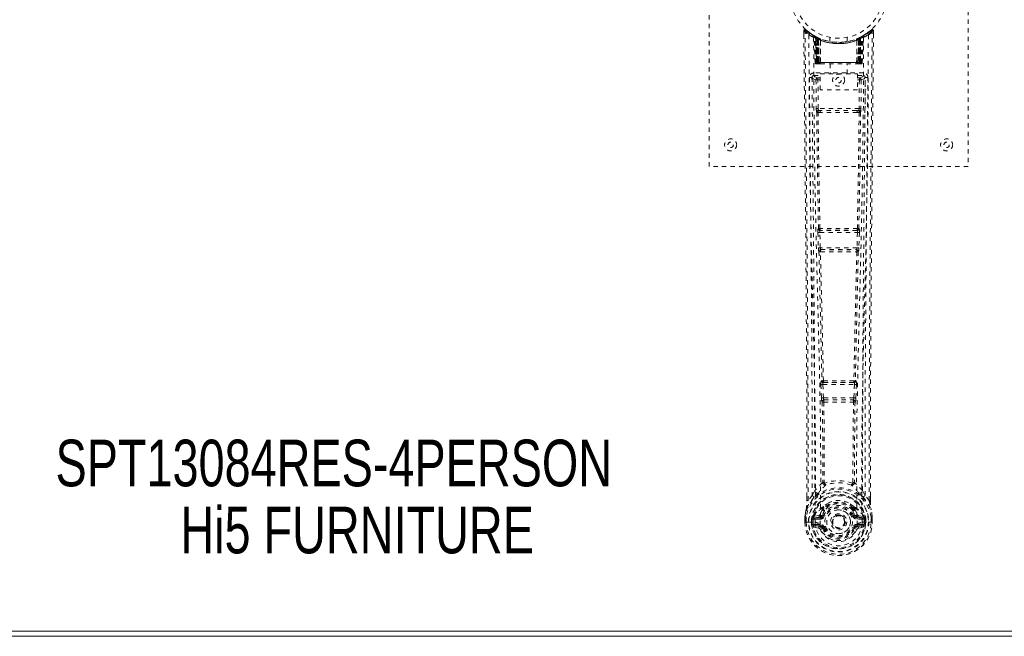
# Model space of a CAD drawing. Header units: inches. Extents: x 25.1 to 108.6, y 43.8 to 73.6.
# Tile 3 of 7: x 47.9 to 70.7, y 43.8 to 58.1. Entities that reach past the tile are written whole.
import ezdxf

# ---------------------------------------------------------------- set-up
doc = ezdxf.new("R2010")
doc.units = ezdxf.units.IN
doc.header["$MEASUREMENT"] = 0
doc.linetypes.add('SLD-Dashed', pattern=[0.075, 0.05, -0.025])
doc.linetypes.add('SLD-Solid', pattern=[0])
doc.layers.add('HI5-SYMBOLTEXT', color=5, linetype='SLD-Solid')
doc.styles.add('SLDTEXTSTYLE0', font='TXT', dxfattribs={"width": 0.75})

# ---------------------------------------------------------------- blocks, each defined once
blk = doc.blocks.new('SW_NOTE_0')
at = {"layer": 'HI5-SYMBOLTEXT', "color": 0, "char_height": 1.08, "attachment_point": 1, "style": 'SLDTEXTSTYLE0'}
for s, insert in [('SPT13084RES-4PERSON', (0, 1.392)), ('Hi5 FURNITURE', (2.89, -0.16))]:
    blk.add_mtext(s, dxfattribs=dict(at, insert=insert))

msp = doc.modelspace()

# ---------------------------------------------------------------- linework, layer by layer
at = {"color": 7, "linetype": 'SLD-Dashed', "lineweight": 0}
for p, q in [((63.856, 54.686), (63.856, 62.686)), ((69.856, 62.686), (69.856, 54.686)), ((66.049, 57.828), (66.05, 57.744)), ((66.288, 57.713), (66.274, 57.721)), ((66.302, 57.688), (66.289, 57.696)), ((66.31, 57.09), (66.289, 57.696)), ((66.323, 57.09), (66.302, 57.688)), ((66.372, 57.668), (66.306, 57.702)), ((66.321, 57.68), (66.344, 57.087)), ((66.389, 57.642), (66.321, 57.677)), ((66.342, 57.09), (66.321, 57.677)), ((66.348, 57.647), (66.361, 57.673)), ((66.354, 57.645), (66.366, 57.671)), ((66.361, 57.673), (66.366, 57.671)), ((66.362, 57.641), (66.374, 57.667)), ((66.374, 57.667), (66.372, 57.668)), ((66.378, 57.665), (66.374, 57.667)), ((66.656, 57.675), (66.656, 57.579)), ((67.056, 57.579), (67.056, 57.675)), ((67.32, 57.659), (67.346, 57.671)), ((67.391, 57.677), (67.323, 57.642)), ((67.338, 57.667), (67.334, 57.665)), ((67.338, 57.667), (67.35, 57.641)), ((67.34, 57.668), (67.339, 57.667)), ((67.407, 57.702), (67.34, 57.668)), ((67.346, 57.671), (67.351, 57.673)), ((67.346, 57.671), (67.359, 57.645)), ((67.351, 57.673), (67.36, 57.678)), ((67.351, 57.673), (67.364, 57.647)), ((67.368, 57.087), (67.391, 57.68)), ((67.371, 57.09), (67.391, 57.677)), ((67.384, 57.671), (67.379, 57.672)), ((67.389, 57.09), (67.41, 57.688)), ((67.403, 57.09), (67.424, 57.696)), ((67.424, 57.696), (67.41, 57.688)), ((67.438, 57.721), (67.425, 57.713)), ((67.502, 57.762), (67.442, 57.725)), ((67.613, 57.85), (67.512, 57.769)), ((67.663, 57.828), (67.633, 57.828)), ((67.662, 57.743), (67.663, 57.828)), ((66.348, 57.647), (66.349, 57.09)), ((66.354, 57.645), (66.348, 57.647)), ((66.354, 57.09), (66.354, 57.645)), ((66.362, 57.09), (66.362, 57.641)), ((66.366, 57.639), (66.378, 57.665)), ((66.366, 57.639), (66.366, 57.09)), ((66.38, 57.632), (66.392, 57.659)), ((66.38, 57.632), (66.381, 57.09)), ((66.384, 57.631), (66.396, 57.657)), ((66.384, 57.09), (66.384, 57.631)), ((66.389, 57.642), (66.39, 57.641)), ((66.408, 57.09), (66.389, 57.642)), ((66.39, 57.641), (66.41, 57.09)), ((66.392, 57.659), (66.396, 57.657)), ((66.435, 57.612), (66.433, 57.613)), ((66.438, 57.089), (66.433, 57.613)), ((66.435, 57.612), (66.44, 57.09)), ((66.439, 57.639), (66.436, 57.64)), ((67.276, 57.64), (67.273, 57.639)), ((67.273, 57.09), (67.277, 57.612)), ((67.279, 57.613), (67.274, 57.089)), ((67.279, 57.613), (67.277, 57.612)), ((67.303, 57.09), (67.322, 57.641)), ((67.323, 57.642), (67.304, 57.09)), ((67.316, 57.657), (67.328, 57.631)), ((67.32, 57.659), (67.332, 57.632)), ((67.322, 57.641), (67.323, 57.642)), ((67.328, 57.631), (67.328, 57.09)), ((67.332, 57.09), (67.332, 57.632)), ((67.334, 57.665), (67.346, 57.639)), ((67.346, 57.09), (67.346, 57.639)), ((67.35, 57.641), (67.35, 57.09)), ((67.364, 57.647), (67.359, 57.645)), ((67.359, 57.645), (67.359, 57.09)), ((67.364, 57.09), (67.364, 57.647)), ((66.31, 57.09), (66.323, 57.09)), ((66.337, 57.062), (66.34, 57.061)), ((66.342, 57.09), (66.408, 57.09)), ((66.342, 57.061), (66.342, 57.061)), ((66.349, 57.061), (66.354, 57.061)), ((66.353, 57.061), (66.363, 57.061)), ((67.359, 57.09), (66.354, 57.09)), ((66.363, 57.061), (66.367, 57.061)), ((66.366, 57.09), (67.346, 57.09)), ((66.371, 57.061), (66.438, 57.061)), ((66.381, 57.09), (66.384, 57.09)), ((67.328, 57.09), (66.384, 57.09)), ((66.41, 57.09), (66.408, 57.09)), ((66.438, 57.089), (66.44, 57.09)), ((66.44, 57.09), (67.273, 57.09)), ((66.44, 57.061), (67.272, 57.061)), ((66.661, 57.061), (66.661, 56.829)), ((67.051, 56.829), (67.051, 57.061)), ((67.273, 57.09), (67.274, 57.089)), ((67.274, 57.061), (67.341, 57.061)), ((67.304, 57.09), (67.303, 57.09)), ((67.304, 57.09), (67.371, 57.09)), ((67.328, 57.09), (67.332, 57.09)), ((67.346, 57.061), (67.35, 57.061)), ((67.35, 57.061), (67.359, 57.061)), ((67.358, 57.061), (67.363, 57.061)), ((67.363, 57.061), (67.363, 57.063)), ((67.371, 57.061), (67.371, 57.061)), ((67.372, 57.061), (67.376, 57.062)), ((67.389, 57.09), (67.403, 57.09)), ((66.243, 56.764), (66.239, 56.747)), ((66.24, 56.754), (66.24, 56.744)), ((66.284, 56.852), (66.284, 56.792)), ((67.428, 56.852), (66.284, 56.852)), ((66.284, 56.792), (66.432, 56.792)), ((66.432, 56.463), (66.432, 56.829)), ((66.432, 56.829), (67.293, 56.829)), ((67.293, 56.829), (67.293, 56.463)), ((67.293, 56.792), (67.428, 56.792)), ((67.428, 56.792), (67.428, 56.852)), ((67.473, 56.747), (67.47, 56.764)), ((67.472, 56.744), (67.472, 56.754)), ((66.24, 56.744), (66.24, 56.743)), ((66.24, 56.743), (66.247, 55.929)), ((66.332, 56.689), (66.377, 56.69)), ((66.332, 56.689), (66.339, 56.029)), ((66.377, 56.735), (66.377, 56.69)), ((66.432, 56.735), (66.377, 56.735)), ((66.384, 56.03), (66.377, 56.69)), ((66.432, 56.69), (66.377, 56.69)), ((67.293, 56.735), (67.336, 56.735)), ((67.293, 56.69), (67.336, 56.69)), ((67.336, 56.69), (67.329, 56.03)), ((67.336, 56.735), (67.336, 56.69)), ((67.38, 56.689), (67.373, 56.029)), ((67.465, 55.929), (67.472, 56.743)), ((67.472, 56.743), (67.472, 56.744)), ((67.293, 56.463), (66.432, 56.463)), ((66.381, 55.94), (66.43, 55.939)), ((67.329, 56.03), (66.384, 56.03)), ((66.44, 55.986), (66.393, 55.986)), ((67.272, 55.986), (66.44, 55.986)), ((67.32, 55.986), (67.272, 55.986)), ((67.282, 55.939), (67.331, 55.94)), ((69.856, 54.686), (63.856, 54.686)), ((66.376, 53.158), (66.387, 52.806)), ((66.389, 53.251), (66.383, 53.248)), ((66.421, 53.16), (67.291, 53.16)), ((66.432, 52.807), (66.421, 53.16)), ((66.428, 53.205), (66.434, 53.207)), ((67.284, 53.205), (66.428, 53.205)), ((67.278, 53.207), (67.284, 53.205)), ((67.291, 53.16), (67.281, 52.807)), ((67.329, 53.248), (67.323, 53.251)), ((67.336, 53.158), (67.325, 52.806)), ((66.4, 52.716), (66.401, 52.715)), ((67.281, 52.807), (66.432, 52.807)), ((66.445, 52.762), (66.445, 52.762)), ((66.445, 52.762), (67.267, 52.762)), ((67.267, 52.762), (67.267, 52.762)), ((67.311, 52.715), (67.312, 52.716)), ((66.469, 49.73), (66.456, 49.726)), ((67.244, 49.73), (67.257, 49.726)), ((66.446, 49.636), (66.458, 49.327)), ((66.49, 49.638), (67.222, 49.638)), ((66.502, 49.329), (66.49, 49.638)), ((66.5, 49.683), (66.513, 49.687)), ((67.212, 49.683), (66.5, 49.683)), ((67.199, 49.687), (67.212, 49.683)), ((67.222, 49.638), (67.21, 49.329)), ((67.267, 49.636), (67.255, 49.327)), ((66.458, 49.327), (66.46, 49.294)), ((66.476, 49.237), (66.477, 49.237)), ((67.21, 49.329), (66.502, 49.329)), ((66.521, 49.284), (66.52, 49.284)), ((66.52, 49.284), (67.192, 49.284)), ((67.192, 49.284), (67.191, 49.284)), ((67.235, 49.237), (67.236, 49.237)), ((67.255, 49.327), (67.252, 49.294)), ((66.245, 47.071), (66.305, 47.183)), ((67.408, 47.183), (67.467, 47.071)), ((66.12, 46.955), (66.119, 47.043)), ((66.121, 47.044), (66.121, 46.955)), ((66.245, 47.071), (66.149, 46.956)), ((67.563, 46.956), (67.467, 47.071)), ((67.592, 46.955), (67.591, 47.057)), ((67.593, 46.955), (67.593, 47.056)), ((66.485, 46.768), (66.484, 46.745)), ((66.492, 46.796), (66.503, 46.813)), ((66.508, 46.763), (66.508, 46.74)), ((67.204, 46.74), (67.204, 46.763)), ((67.209, 46.813), (67.221, 46.796)), ((67.228, 46.768), (67.228, 46.745)), ((66.077, 46.576), (66.077, 46.572)), ((66.077, 46.455), (66.077, 46.572)), ((66.078, 46.572), (66.078, 46.454)), ((66.107, 46.572), (66.106, 46.456)), ((66.228, 46.529), (66.228, 46.529)), ((66.228, 46.456), (66.228, 46.529)), ((66.258, 46.527), (66.257, 46.457)), ((66.258, 46.528), (66.263, 46.547)), ((66.263, 46.547), (66.263, 46.534)), ((66.263, 46.534), (66.263, 46.457)), ((66.272, 46.575), (66.269, 46.571)), ((66.273, 46.575), (66.283, 46.586)), ((66.398, 46.607), (66.283, 46.586)), ((66.283, 46.586), (66.283, 46.586)), ((66.283, 46.586), (66.283, 46.586)), ((66.298, 46.553), (66.427, 46.578)), ((66.298, 46.553), (66.298, 46.523)), ((66.427, 46.553), (66.298, 46.553)), ((66.427, 46.523), (66.298, 46.523)), ((66.427, 46.578), (66.427, 46.553)), ((66.427, 46.523), (66.427, 46.553)), ((66.475, 46.608), (66.482, 46.619)), ((66.482, 46.619), (66.509, 46.608)), ((67.203, 46.608), (67.23, 46.619)), ((67.23, 46.619), (67.237, 46.608)), ((67.285, 46.578), (67.414, 46.553)), ((67.285, 46.578), (67.285, 46.553)), ((67.414, 46.553), (67.285, 46.553)), ((67.285, 46.523), (67.285, 46.553)), ((67.414, 46.523), (67.285, 46.523)), ((67.43, 46.586), (67.314, 46.607)), ((67.414, 46.523), (67.414, 46.553)), ((67.43, 46.586), (67.44, 46.576)), ((67.443, 46.571), (67.44, 46.576)), ((67.449, 46.547), (67.449, 46.534)), ((67.454, 46.528), (67.449, 46.547)), ((67.449, 46.534), (67.45, 46.457)), ((67.484, 46.529), (67.455, 46.527)), ((67.455, 46.457), (67.455, 46.527)), ((67.484, 46.529), (67.485, 46.457)), ((67.484, 46.529), (67.484, 46.529)), ((67.606, 46.456), (67.606, 46.572)), ((67.635, 46.454), (67.634, 46.572)), ((67.635, 46.572), (67.635, 46.576)), ((67.636, 46.455), (67.635, 46.572)), ((66.077, 46.455), (66.081, 46.455)), ((66.081, 46.455), (66.134, 46.455)), ((66.134, 46.455), (66.157, 46.456)), ((66.157, 46.456), (66.163, 46.456)), ((66.163, 46.456), (66.313, 46.456)), ((66.228, 46.456), (66.228, 46.456)), ((66.263, 46.457), (66.257, 46.457)), ((66.281, 46.335), (66.4, 46.312)), ((66.311, 46.401), (66.311, 46.371)), ((66.311, 46.401), (66.427, 46.401)), ((66.427, 46.351), (66.311, 46.371)), ((66.311, 46.371), (66.427, 46.371)), ((66.313, 46.456), (66.313, 46.456)), ((66.427, 46.401), (66.427, 46.371)), ((66.427, 46.351), (66.427, 46.371)), ((66.487, 46.307), (66.483, 46.316)), ((66.509, 46.317), (66.487, 46.307)), ((66.7, 46.462), (66.7, 46.478)), ((66.7, 46.454), (66.7, 46.462)), ((67.225, 46.307), (67.203, 46.317)), ((67.229, 46.316), (67.225, 46.307)), ((67.28, 46.284), (67.225, 46.307)), ((67.285, 46.401), (67.285, 46.371)), ((67.285, 46.401), (67.401, 46.401)), ((67.401, 46.371), (67.285, 46.351)), ((67.285, 46.351), (67.285, 46.371)), ((67.285, 46.371), (67.401, 46.371)), ((67.313, 46.312), (67.432, 46.335)), ((67.399, 46.456), (67.55, 46.456)), ((67.401, 46.371), (67.401, 46.401)), ((67.45, 46.457), (67.455, 46.457)), ((67.55, 46.456), (67.556, 46.456)), ((67.556, 46.456), (67.579, 46.455)), ((67.579, 46.455), (67.632, 46.455)), ((67.632, 46.455), (67.636, 46.455))]:
    msp.add_line(p, q, dxfattribs=at)
at = {"color": 7, "linetype": 'SLD-Solid', "lineweight": 15}
for p, q in [((108.606, 43.811), (25.106, 43.811)), ((25.224, 43.929), (108.488, 43.929)), ((108.488, 43.929), (25.224, 43.929))]:
    msp.add_line(p, q, dxfattribs=at)
at = {"color": 7, "linetype": 'SLD-Dashed', "lineweight": 0, "flags": 128}
for points in [[(66.119, 47.043), (66.117, 49.672), (66.1, 52.39), (66.075, 55.109), (66.049, 57.828)], [(66.049, 57.828), (66.05, 57.827), (66.052, 57.828), (66.058, 57.828), (66.068, 57.828), (66.074, 57.828), (66.079, 57.828)], [(66.098, 57.848), (66.091, 57.852), (66.083, 57.854), (66.074, 57.855), (66.066, 57.853), (66.06, 57.85), (66.054, 57.845), (66.051, 57.838), (66.05, 57.83)], [(66.079, 57.828), (66.087, 57.837), (66.094, 57.844), (66.098, 57.849), (66.099, 57.85)], [(66.149, 46.956), (66.15, 47.694), (66.15, 48.474), (66.148, 49.297), (66.144, 50.163), (66.14, 50.96), (66.134, 51.789), (66.133, 51.98), (66.131, 52.172), (66.13, 52.366), (66.129, 52.5), (66.128, 52.629), (66.127, 52.765), (66.125, 52.906), (66.121, 53.36), (66.117, 53.864), (66.111, 54.42), (66.108, 54.771), (66.105, 55.143), (66.101, 55.546), (66.097, 55.922), (66.092, 56.412), (66.088, 56.848), (66.085, 57.229), (66.082, 57.556), (66.079, 57.828)], [(66.168, 57.734), (66.174, 56.144), (66.192, 54.554), (66.223, 52.968), (66.26, 51.385), (66.29, 50.145), (66.313, 48.91), (66.323, 47.679), (66.313, 46.456)], [(66.277, 57.679), (66.284, 56.092), (66.304, 54.508), (66.337, 52.925), (66.377, 51.346), (66.409, 50.109), (66.433, 48.876), (66.443, 47.648), (66.431, 46.426)], [(66.282, 57.713), (66.289, 57.702), (66.293, 57.689)], [(66.289, 57.702), (66.29, 57.696), (66.29, 57.695)], [(66.32, 57.685), (66.321, 57.679), (66.321, 57.677)], [(66.322, 57.693), (66.329, 57.69), (66.361, 57.673)], [(67.435, 57.679), (67.429, 56.092), (67.408, 54.508), (67.376, 52.925), (67.335, 51.346), (67.304, 50.109), (67.279, 48.876), (67.27, 47.648), (67.282, 46.426)], [(67.544, 57.734), (67.539, 56.144), (67.52, 54.554), (67.49, 52.968), (67.452, 51.385), (67.422, 50.145), (67.399, 48.91), (67.389, 47.679), (67.399, 46.456)], [(67.563, 46.956), (67.562, 47.77), (67.563, 48.618), (67.565, 49.502), (67.569, 50.305), (67.572, 50.822), (67.575, 51.364), (67.579, 51.931), (67.584, 52.494), (67.588, 52.982), (67.593, 53.629), (67.6, 54.317), (67.607, 55.046), (67.613, 55.723), (67.633, 57.828)], [(67.593, 47.056), (67.595, 49.673), (67.613, 52.389), (67.637, 55.11), (67.663, 57.828)], [(67.66, 57.828), (67.658, 57.835), (67.655, 57.843), (67.65, 57.85), (67.643, 57.854), (67.636, 57.857), (67.629, 57.858), (67.621, 57.856), (67.615, 57.852)], [(67.054, 57.579), (67.055, 57.579), (67.037, 57.576), (66.999, 57.57), (66.945, 57.565), (66.88, 57.562), (66.856, 57.561)], [(66.349, 57.09), (66.334, 57.09), (66.321, 57.09), (66.313, 57.09), (66.31, 57.09)], [(66.323, 57.09), (66.327, 57.09), (66.335, 57.09), (66.348, 57.09), (66.362, 57.09)], [(66.341, 57.091), (66.342, 57.083), (66.343, 57.082)], [(66.381, 57.09), (66.373, 57.09), (66.365, 57.09), (66.358, 57.09), (66.352, 57.09), (66.347, 57.09), (66.344, 57.09), (66.342, 57.09), (66.342, 57.09)], [(66.355, 57.061), (66.355, 57.061), (66.356, 57.062), (66.359, 57.062), (66.363, 57.063)], [(66.37, 57.061), (66.372, 57.061), (66.373, 57.061)], [(66.41, 57.09), (66.413, 57.08), (66.42, 57.071)], [(66.438, 57.089), (66.423, 57.075), (66.42, 57.071)], [(67.274, 57.089), (67.289, 57.075), (67.293, 57.071)], [(67.293, 57.071), (67.299, 57.08), (67.303, 57.09)], [(67.371, 57.09), (67.371, 57.09), (67.369, 57.09), (67.365, 57.09), (67.36, 57.09), (67.354, 57.09), (67.347, 57.09), (67.34, 57.09), (67.332, 57.09)], [(67.35, 57.09), (67.365, 57.09), (67.377, 57.09), (67.386, 57.09), (67.389, 57.09)], [(67.35, 57.063), (67.354, 57.062), (67.356, 57.062), (67.357, 57.061), (67.357, 57.061)], [(67.403, 57.09), (67.4, 57.09), (67.391, 57.09), (67.379, 57.09), (67.364, 57.09)], [(66.377, 56.735), (66.308, 56.763), (66.284, 56.792)], [(67.428, 56.792), (67.405, 56.763), (67.336, 56.735)], [(66.179, 56.746), (66.183, 56.37), (66.187, 55.941), (66.192, 55.472), (66.196, 55.047), (66.198, 54.824), (66.2, 54.602), (66.202, 54.379), (66.205, 54.126), (66.207, 53.871), (66.21, 53.624), (66.214, 53.121), (66.218, 52.653), (66.222, 52.221), (66.226, 51.798), (66.23, 51.308), (66.235, 50.467), (66.24, 49.619), (66.244, 48.742), (66.245, 47.888), (66.245, 47.071)], [(66.239, 56.747), (66.263, 56.718), (66.332, 56.689)], [(66.239, 56.747), (66.27, 53.558), (66.296, 50.37), (66.305, 47.183)], [(67.38, 56.689), (67.376, 56.689), (67.366, 56.69), (67.352, 56.69), (67.336, 56.69)], [(67.38, 56.689), (67.45, 56.718), (67.471, 56.744)], [(67.408, 47.183), (67.416, 50.37), (67.442, 53.558), (67.473, 56.747)], [(67.467, 47.071), (67.467, 47.812), (67.468, 48.583), (67.471, 49.387), (67.475, 50.152), (67.48, 50.928), (67.486, 51.704), (67.492, 52.46), (67.499, 53.185), (67.505, 53.861), (67.512, 54.617), (67.519, 55.327), (67.526, 56.024), (67.533, 56.746)], [(66.384, 56.03), (66.368, 56.03), (66.354, 56.029), (66.343, 56.029), (66.339, 56.029)], [(66.349, 55.941), (66.365, 54.595), (66.389, 53.251)], [(66.423, 53.248), (66.398, 54.593), (66.381, 55.94)], [(67.282, 55.939), (67.071, 55.939), (66.856, 55.939), (66.642, 55.939), (66.43, 55.939)], [(67.272, 55.986), (67.068, 55.986), (66.862, 55.986), (66.65, 55.986), (66.44, 55.986)], [(67.331, 55.94), (67.314, 54.593), (67.289, 53.248)], [(67.32, 55.986), (67.337, 55.982), (67.347, 55.974)], [(67.364, 55.941), (67.348, 54.595), (67.323, 53.251)], [(67.373, 56.029), (67.369, 56.029), (67.359, 56.029), (67.344, 56.03), (67.329, 56.03)], [(66.421, 53.16), (66.413, 53.159), (66.405, 53.159), (66.398, 53.159), (66.391, 53.159), (66.385, 53.159), (66.381, 53.158), (66.378, 53.158), (66.376, 53.158)], [(67.336, 53.158), (67.334, 53.158), (67.331, 53.158), (67.327, 53.159), (67.321, 53.159), (67.315, 53.159), (67.307, 53.159), (67.3, 53.159), (67.291, 53.16)], [(66.432, 52.807), (66.424, 52.807), (66.416, 52.806), (66.408, 52.806), (66.402, 52.806), (66.396, 52.806), (66.392, 52.806), (66.389, 52.806), (66.387, 52.806)], [(66.387, 52.806), (66.389, 52.772), (66.389, 52.77)], [(66.401, 52.715), (66.436, 51.22), (66.469, 49.73)], [(66.504, 49.725), (66.471, 51.217), (66.435, 52.713)], [(67.277, 52.713), (67.241, 51.217), (67.208, 49.725)], [(67.311, 52.715), (67.276, 51.22), (67.244, 49.73)], [(67.325, 52.806), (67.324, 52.806), (67.321, 52.806), (67.316, 52.806), (67.311, 52.806), (67.304, 52.806), (67.297, 52.806), (67.289, 52.807), (67.281, 52.807)], [(67.307, 52.735), (67.308, 52.733), (67.311, 52.715)], [(67.325, 52.806), (67.323, 52.772), (67.323, 52.77)], [(66.49, 49.638), (66.482, 49.637), (66.474, 49.637), (66.467, 49.637), (66.461, 49.637), (66.455, 49.636), (66.451, 49.636), (66.448, 49.636), (66.446, 49.636)], [(66.49, 49.638), (66.49, 49.646), (66.49, 49.654), (66.492, 49.669), (66.495, 49.679), (66.5, 49.683)], [(67.212, 49.683), (67.217, 49.679), (67.221, 49.669), (67.223, 49.654), (67.223, 49.646), (67.222, 49.638)], [(67.267, 49.636), (67.265, 49.636), (67.262, 49.636), (67.257, 49.636), (67.252, 49.637), (67.245, 49.637), (67.238, 49.637), (67.23, 49.637), (67.222, 49.638)], [(66.502, 49.329), (66.494, 49.329), (66.487, 49.328), (66.479, 49.328), (66.473, 49.328), (66.467, 49.328), (66.463, 49.327), (66.46, 49.327), (66.458, 49.327)], [(66.477, 49.237), (66.488, 48.305), (66.489, 47.376)], [(66.513, 49.232), (66.524, 48.299), (66.524, 47.37)], [(67.188, 47.37), (67.189, 48.299), (67.2, 49.232)], [(67.21, 49.329), (67.209, 49.32), (67.208, 49.312), (67.203, 49.297), (67.198, 49.288), (67.195, 49.285), (67.193, 49.284), (67.192, 49.284)], [(67.255, 49.327), (67.25, 49.327), (67.239, 49.328), (67.225, 49.328), (67.21, 49.329)], [(67.235, 49.237), (67.225, 48.305), (67.224, 47.376)], [(66.486, 47.368), (66.389, 47.281), (66.305, 47.183)], [(66.486, 47.368), (66.488, 47.357), (66.493, 47.349), (66.499, 47.342), (66.507, 47.339), (66.515, 47.339), (66.523, 47.343), (66.529, 47.35), (66.534, 47.359)], [(66.524, 47.37), (66.525, 47.368), (66.525, 47.366), (66.528, 47.363), (66.534, 47.359)], [(67.178, 47.359), (67.185, 47.363), (67.187, 47.366), (67.188, 47.368), (67.188, 47.37)], [(67.178, 47.359), (67.183, 47.35), (67.19, 47.343), (67.198, 47.339), (67.206, 47.339), (67.213, 47.342), (67.22, 47.349), (67.224, 47.357), (67.226, 47.368)], [(67.408, 47.183), (67.324, 47.281), (67.226, 47.368)], [(66.288, 47.031), (66.187, 46.908), (66.107, 46.753)], [(66.149, 46.956), (66.143, 46.956), (66.137, 46.956), (66.131, 46.956), (66.126, 46.955), (66.122, 46.955), (66.12, 46.955), (66.119, 46.955), (66.12, 46.955)], [(66.398, 47.134), (66.392, 47.128), (66.383, 47.119)], [(67.329, 47.119), (67.32, 47.128), (67.315, 47.134)], [(67.425, 47.031), (67.525, 46.908), (67.605, 46.753)], [(67.593, 46.955), (67.593, 46.955), (67.592, 46.955), (67.59, 46.955), (67.586, 46.955), (67.581, 46.956), (67.575, 46.956), (67.569, 46.956), (67.563, 46.956)], [(66.107, 46.753), (66.091, 46.675), (66.077, 46.576)], [(66.077, 46.572), (66.09, 46.667), (66.106, 46.742)], [(66.107, 46.753), (66.106, 46.748), (66.106, 46.742)], [(66.484, 46.745), (66.454, 46.695), (66.425, 46.63)], [(66.629, 46.899), (66.578, 46.873), (66.503, 46.813)], [(67.209, 46.813), (67.134, 46.873), (67.083, 46.899)], [(67.23, 46.619), (67.204, 46.68), (67.176, 46.727)], [(67.228, 46.745), (67.259, 46.695), (67.287, 46.63)], [(67.607, 46.742), (67.607, 46.748), (67.605, 46.753)], [(67.635, 46.576), (67.624, 46.664), (67.605, 46.753)], [(67.635, 46.572), (67.623, 46.667), (67.607, 46.742)], [(66.077, 46.576), (66.078, 46.576), (66.08, 46.576), (66.083, 46.575), (66.087, 46.575), (66.091, 46.574), (66.096, 46.574), (66.101, 46.573), (66.107, 46.572)], [(66.077, 46.572), (66.077, 46.572), (66.078, 46.572), (66.08, 46.572), (66.084, 46.572), (66.089, 46.572), (66.094, 46.572), (66.1, 46.572), (66.107, 46.572)], [(66.228, 46.529), (66.238, 46.528), (66.247, 46.528), (66.254, 46.528), (66.258, 46.527)], [(66.258, 46.527), (66.258, 46.528), (66.258, 46.528)], [(66.298, 46.523), (66.28, 46.526), (66.263, 46.534)], [(66.425, 46.63), (66.412, 46.613), (66.398, 46.607)], [(66.537, 46.596), (66.532, 46.598), (66.527, 46.601), (66.522, 46.603), (66.518, 46.604), (66.514, 46.606), (66.512, 46.607), (66.51, 46.608), (66.509, 46.608)], [(67.175, 46.596), (67.181, 46.598), (67.186, 46.601), (67.19, 46.603), (67.194, 46.604), (67.198, 46.606), (67.2, 46.607), (67.202, 46.608), (67.203, 46.608)], [(67.287, 46.63), (67.3, 46.613), (67.314, 46.607)], [(67.449, 46.534), (67.433, 46.526), (67.414, 46.523)], [(67.454, 46.528), (67.455, 46.527), (67.455, 46.527)], [(67.635, 46.576), (67.634, 46.576), (67.632, 46.576), (67.629, 46.575), (67.626, 46.575), (67.621, 46.574), (67.616, 46.574), (67.611, 46.573), (67.606, 46.572)], [(67.606, 46.572), (67.612, 46.572), (67.618, 46.572), (67.624, 46.572), (67.628, 46.572), (67.632, 46.572), (67.635, 46.572), (67.636, 46.572), (67.635, 46.572)], [(66.106, 46.456), (66.1, 46.456), (66.094, 46.456), (66.088, 46.456), (66.083, 46.456), (66.08, 46.456), (66.077, 46.455), (66.076, 46.455), (66.077, 46.455)], [(66.257, 46.457), (66.254, 46.457), (66.247, 46.456), (66.238, 46.456), (66.228, 46.456)], [(66.268, 46.384), (66.288, 46.397), (66.311, 46.401)], [(67.282, 46.426), (67.276, 46.348), (67.254, 46.272), (67.214, 46.202), (67.161, 46.142), (67.095, 46.092), (67.02, 46.055), (66.94, 46.033), (66.856, 46.026), (66.773, 46.033), (66.692, 46.055), (66.617, 46.092), (66.552, 46.142), (66.498, 46.202), (66.459, 46.272), (66.436, 46.348), (66.431, 46.426)], [(66.537, 46.328), (66.532, 46.326), (66.527, 46.324), (66.522, 46.322), (66.518, 46.32), (66.514, 46.319), (66.512, 46.318), (66.51, 46.317), (66.509, 46.317)], [(67.175, 46.328), (67.181, 46.326), (67.186, 46.324), (67.19, 46.322), (67.194, 46.32), (67.198, 46.319), (67.2, 46.318), (67.202, 46.317), (67.203, 46.317)], [(67.401, 46.401), (67.425, 46.397), (67.444, 46.384)], [(67.636, 46.455), (67.636, 46.455), (67.635, 46.455), (67.633, 46.455), (67.629, 46.456), (67.624, 46.456), (67.619, 46.456), (67.613, 46.456), (67.606, 46.456)]]:
    msp.add_lwpolyline(points, dxfattribs=at)
at = {"color": 7, "linetype": 'SLD-Dashed', "lineweight": 0}
for centre, radius in [((66.856, 58.686), 1.125), ((66.856, 58.686), 1.03), ((66.856, 56.686), 0.14), ((66.856, 56.686), 0.0625), ((64.356, 55.186), 0.14), ((64.356, 55.186), 0.0625), ((69.356, 55.186), 0.14), ((69.356, 55.186), 0.0625), ((66.856, 46.462), 0.7), ((66.856, 46.462), 0.69), ((66.856, 46.462), 0.623), ((66.856, 46.462), 0.32), ((66.856, 46.462), 0.275), ((66.856, 46.462), 0.187), ((66.856, 46.462), 0.157), ((66.856, 46.462), 0.142), ((66.856, 46.462), 0.14), ((66.856, 46.462), 0.138)]:
    msp.add_circle(centre, radius, dxfattribs=at)
for centre, radius, start, end in [((66.079, 57.828), 0.03, 47.8477, 180.5309), ((66.851, 58.721), 1.2, 228.1039, 235.337), ((66.856, 58.687), 1.158, 227.8714, 312.1369), ((66.852, 58.681), 1.12, 227.896, 235.3625), ((66.198, 57.734), 0.03, 55.927, 179.736), ((66.842, 58.921), 1.365, 240.4175, 245.5484), ((66.856, 58.686), 1.127, 235.3423, 240.4734), ((66.259, 57.695), 0.03, 1.9843, 58.9217), ((66.85, 58.675), 1.115, 238.9215, 239.8114), ((66.239, 57.659), 0.0707, 31.4568, 58.8941), ((66.318, 57.666), 0.0429, 114.1699, 162.9909), ((66.856, 58.718), 1.19, 240.8801, 299.12), ((66.272, 57.687), 0.0299, 1.9058, 59.6978), ((66.775, 58.544), 0.963, 239.6261, 242.5171), ((66.867, 58.708), 1.154, 239.9247, 243.9566), ((66.846, 58.321), 0.838, 228.2598, 233.5251), ((66.856, 58.686), 1.128, 240.4733, 299.5267), ((66.832, 58.299), 0.808, 229.0842, 234.4609), ((66.291, 57.676), 0.03, 16.8701, 61.2447), ((66.291, 57.676), 0.0299, 1.8041, 60.7482), ((66.856, 58.685), 1.126, 240.7791, 245.7109), ((66.84, 58.304), 0.814, 230.371, 235.6115), ((66.359, 57.641), 0.0297, 1.4788, 64.4742), ((66.361, 57.64), 0.0297, 1.4768, 64.5511), ((66.965, 58.451), 0.868, 293.5567, 295.4838), ((67.375, 57.565), 0.109, 91.2462, 120.4819), ((67.352, 57.64), 0.0297, 115.4491, 178.5229), ((67.353, 57.641), 0.0297, 115.5275, 178.5235), ((66.873, 58.303), 0.813, 304.384, 309.6334), ((66.882, 58.297), 0.806, 305.5305, 310.9244), ((67.407, 57.546), 0.137, 89.4089, 113.5135), ((66.864, 58.323), 0.84, 306.4827, 311.7325), ((67.421, 57.676), 0.0299, 119.2519, 178.196), ((67.001, 58.437), 0.839, 298.7954, 300.3468), ((67.44, 57.687), 0.0299, 120.3021, 178.0945), ((66.856, 58.686), 1.127, 299.5267, 304.6577), ((67.394, 57.666), 0.0429, 17.0147, 65.8224), ((67.454, 57.695), 0.03, 121.0782, 178.0157), ((66.871, 58.92), 1.364, 294.4492, 299.585), ((66.861, 58.68), 1.12, 304.6368, 312.1031), ((67.514, 57.734), 0.03, 0.2576, 124.0794), ((66.858, 58.726), 1.206, 304.678, 311.8742), ((67.633, 57.828), 0.03, 359.4692, 132.1523), ((67.577, 57.798), 0.0637, 28.605, 55.8003), ((66.856, 58.685), 1.155, 244.2141, 295.7859), ((66.856, 58.685), 1.155, 244.9104, 295.0896), ((66.856, 58.685), 1.155, 245.8865, 294.1135), ((66.813, 58.239), 0.732, 234.7559, 238.7675), ((66.407, 57.629), 0.0311, 328.3252, 19.643), ((66.406, 57.63), 0.0345, 328.958, 15.1625), ((66.856, 58.65), 1.12, 247.9257, 292.0743), ((67.307, 57.63), 0.0345, 164.8367, 211.0424), ((67.305, 57.629), 0.031, 160.2221, 211.6888), ((66.899, 58.24), 0.733, 301.2392, 305.2435), ((66.34, 57.091), 0.03, 181.9948, 269.9949), ((66.341, 57.092), 0.0305, 182.3648, 249.3697), ((66.353, 57.091), 0.03, 181.9829, 246.5616), ((66.354, 57.093), 0.0315, 237.9469, 270.6854), ((66.371, 57.091), 0.03, 181.9313, 269.9369), ((66.369, 56.951), 0.113, 100.0833, 103.9953), ((67.174, 57.087), 0.825, 179.7722, 181.6318), ((66.764, 57.083), 0.41, 179.0092, 183.0537), ((66.785, 57.083), 0.423, 179.0413, 182.9684), ((66.789, 57.083), 0.423, 179.0413, 182.9684), ((66.823, 57.083), 0.443, 179.0845, 182.8342), ((66.827, 57.083), 0.443, 179.0845, 182.8344), ((66.438, 57.091), 0.0299, 181.7984, 269.8126), ((66.441, 57.088), 0.0265, 218.3658, 269.3838), ((67.272, 57.088), 0.0266, 270.7998, 321.4498), ((67.274, 57.091), 0.0299, 270.1878, 358.2039), ((66.885, 57.083), 0.444, 357.1747, 0.9157), ((67.336, 57.096), 0.0353, 261.8118, 350.6786), ((66.889, 57.083), 0.443, 357.1666, 0.9151), ((67.341, 57.091), 0.03, 270.063, 358.0688), ((66.922, 57.083), 0.424, 357.043, 0.9586), ((66.498, 57.087), 0.853, 358.4208, 0.22), ((66.95, 57.083), 0.409, 356.9324, 0.9909), ((67.359, 57.093), 0.0315, 269.3097, 302.3691), ((67.342, 56.946), 0.119, 75.9082, 79.5565), ((67.359, 57.091), 0.03, 293.5009, 358.0181), ((67.373, 57.091), 0.03, 270.005, 358.0053), ((67.371, 57.092), 0.0305, 290.7133, 357.6433), ((66.284, 56.747), 0.105, 89.9143, 180.6386), ((66.284, 56.747), 0.045, 90.021, 157.9887), ((67.428, 56.747), 0.105, 359.3639, 90.0832), ((67.428, 56.747), 0.045, 22.0111, 89.9792), ((66.222, 53.877), 2.87, 89.642, 90.8398), ((66.377, 56.69), 0.0451, 90.4267, 180.3574), ((67.335, 56.69), 0.0451, 359.6177, 89.5736), ((67.491, 53.884), 2.862, 89.1592, 90.3602), ((66.628, 56.016), 0.289, 177.3518, 195.0229), ((66.394, 55.94), 0.0456, 91.9238, 179.0019), ((66.374, 56.197), 0.258, 264.2208, 271.5586), ((66.456, 55.946), 0.075, 148.0054, 184.8076), ((66.461, 56.022), 0.0773, 174.534, 208.3857), ((66.495, 55.95), 0.0652, 146.4327, 189.4393), ((67.218, 55.95), 0.0652, 350.5396, 33.5515), ((67.252, 56.022), 0.0773, 331.6248, 5.4612), ((67.255, 55.946), 0.0757, 355.3499, 31.8372), ((67.338, 56.198), 0.258, 268.4493, 275.7711), ((67.325, 55.943), 0.0384, 357.0816, 55.3607), ((67.084, 56.016), 0.289, 344.9812, 2.6475), ((66.596, 53.186), 0.222, 163.6407, 187.1192), ((66.429, 53.25), 0.0451, 181.9429, 269.4416), ((66.434, 53.252), 0.0451, 181.9695, 269.4229), ((66.415, 53.384), 0.136, 258.8644, 273.282), ((66.479, 53.173), 0.0601, 148.5987, 193.0994), ((66.856, 17.117), 36.134, 89.3135, 90.6865), ((66.48, 53.241), 0.057, 172.611, 216.4848), ((66.856, 20.173), 33.037, 89.2677, 90.7323), ((67.278, 53.252), 0.0451, 270.5778, 358.0298), ((67.233, 53.241), 0.0567, 323.3826, 7.5214), ((67.284, 53.25), 0.0451, 270.5584, 358.0571), ((67.233, 53.173), 0.0601, 346.8996, 31.4024), ((67.297, 53.384), 0.136, 266.7365, 281.1155), ((67.116, 53.186), 0.222, 352.8805, 16.3598), ((66.507, 52.766), 0.118, 177.9893, 205.3622), ((66.445, 52.717), 0.0451, 90.633, 181.6267), ((66.446, 52.717), 0.0451, 90.6358, 181.6286), ((66.427, 52.836), 0.123, 257.6576, 273.6631), ((66.494, 52.801), 0.0626, 174.4813, 218.457), ((66.504, 52.724), 0.0697, 146.9351, 189.084), ((66.856, 86.275), 33.565, 269.2812, 270.7189), ((66.856, 86.108), 33.348, 269.2944, 270.7056), ((67.218, 52.801), 0.0626, 321.5426, 5.5188), ((67.267, 52.718), 0.0433, 22.778, 90.2189), ((67.208, 52.724), 0.0697, 350.9165, 33.0643), ((67.267, 52.717), 0.0451, 358.3733, 89.3671), ((67.285, 52.837), 0.125, 266.4427, 282.2366), ((67.205, 52.766), 0.118, 334.6434, 2.0166), ((66.608, 49.663), 0.165, 157.6321, 189.4072), ((66.501, 49.728), 0.0451, 182.4888, 269.1361), ((66.514, 49.732), 0.0451, 182.6005, 269.1066), ((66.498, 49.817), 0.092, 251.4709, 273.9852), ((66.856, 12.699), 37.028, 89.4553, 90.5445), ((66.565, 49.719), 0.0612, 173.9368, 211.5375), ((66.856, 16.82), 32.869, 89.4016, 90.5984), ((67.199, 49.732), 0.0451, 270.8935, 357.3994), ((67.148, 49.719), 0.0607, 328.3013, 6.224), ((67.215, 49.817), 0.0919, 266.0307, 288.5373), ((67.211, 49.728), 0.0451, 270.8639, 357.5112), ((67.104, 49.663), 0.165, 350.5923, 22.3685), ((66.553, 49.289), 0.0933, 177.5358, 214.133), ((66.521, 49.239), 0.0451, 91.0419, 182.1426), ((66.522, 49.239), 0.0451, 91.047, 182.1494), ((66.507, 49.32), 0.0879, 250.2448, 273.9532), ((66.561, 49.327), 0.0588, 177.8374, 226.6326), ((66.599, 49.244), 0.0873, 153.1903, 188.1906), ((66.856, 81.954), 32.724, 269.3989, 270.6009), ((66.856, 82.652), 33.37, 269.4251, 270.5749), ((67.19, 49.239), 0.0451, 357.8504, 88.9533), ((67.113, 49.244), 0.0873, 351.8103, 26.809), ((67.191, 49.239), 0.0451, 357.8573, 88.9582), ((67.205, 49.321), 0.0889, 266.1789, 289.6231), ((67.159, 49.289), 0.0933, 325.8685, 2.4632), ((66.856, 46.449), 0.965, 70.5266, 109.4745), ((66.856, 46.462), 0.787, 8.3239, 171.6761), ((66.856, 46.462), 0.758, 8.3239, 171.6761), ((66.365, 47.186), 0.0608, 182.3826, 301.9694), ((67.124, 46.625), 0.888, 129.131, 144.9701), ((66.474, 47.375), 0.0143, 327.5528, 3.3556), ((66.547, 47.372), 0.0608, 183.6679, 286.5436), ((66.521, 47.449), 0.0795, 246.0523, 272.5081), ((66.611, 47.377), 0.0786, 193.3262, 233.7384), ((66.856, 46.521), 0.844, 69.7728, 110.2275), ((67.165, 47.372), 0.0608, 253.4565, 356.3321), ((67.102, 47.377), 0.0786, 306.2612, 346.6741), ((66.588, 46.625), 0.887, 35.0291, 50.8697), ((67.192, 47.449), 0.0795, 267.492, 293.9475), ((67.238, 47.375), 0.0143, 176.6433, 212.4501), ((67.347, 47.186), 0.0608, 238.0299, 357.6193), ((64.918, 46.926), 1.202, 351.1867, 1.3428), ((62.528, 47.595), 3.677, 346.7625, 349.9887), ((66.856, 46.462), 0.632, 6.0642, 173.9358), ((66.707, 47.518), 0.643, 224.085, 229.2626), ((66.856, 46.462), 0.602, 6.2697, 173.7303), ((67.831, 45.457), 2.205, 131.0584, 134.4306), ((66.856, 46.481), 0.476, 61.4723, 118.5268), ((65.881, 45.456), 2.205, 45.5697, 48.941), ((67.005, 47.519), 0.643, 310.7388, 315.9124), ((71.185, 47.595), 3.677, 190.0113, 193.2373), ((68.794, 46.926), 1.202, 178.6565, 188.8141), ((66.72, 46.372), 0.491, 116.1271, 155.5129), ((66.663, 46.366), 0.44, 113.9351, 149.9018), ((66.921, 46.466), 0.465, 145.837, 160.7954), ((66.515, 46.748), 0.0305, 185.6318, 316.0653), ((66.506, 46.791), 0.0504, 244.219, 271.7561), ((66.529, 46.772), 0.0444, 147.3964, 184.9964), ((66.507, 46.813), 0.0506, 244.3253, 271.7429), ((66.543, 46.818), 0.0404, 187.3023, 232.7801), ((66.856, 46.451), 0.453, 39.7483, 140.2509), ((66.541, 46.762), 0.0326, 132.1651, 178.3637), ((66.536, 46.764), 0.0371, 220.1677, 270.726), ((66.856, 46.462), 0.376, 22.774, 157.226), ((66.856, 46.425), 0.494, 46.9722, 133.0278), ((66.856, 46.469), 0.411, 39.0114, 140.9886), ((66.856, 46.462), 0.346, 22.774, 157.226), ((66.856, 46.462), 0.275, 89.0535, 269.0536), ((66.856, 46.462), 0.275, 269.0535, 89.0536), ((67.198, 46.748), 0.0305, 223.9327, 354.3703), ((67.176, 46.764), 0.0371, 269.279, 319.8295), ((67.169, 46.818), 0.0404, 307.2276, 352.6897), ((67.171, 46.762), 0.0326, 1.6469, 47.8245), ((67.206, 46.813), 0.0506, 268.2465, 295.6852), ((67.206, 46.791), 0.0505, 268.2731, 295.7475), ((66.988, 46.367), 0.497, 24.8149, 63.6296), ((67.183, 46.772), 0.0444, 355.0114, 32.6938), ((67.05, 46.366), 0.439, 30.069, 66.0863), ((66.377, 46.532), 0.115, 159.6938, 172.284), ((66.297, 46.584), 0.0305, 203.831, 270.9574), ((66.428, 46.608), 0.0299, 180.9959, 268.9525), ((66.456, 46.636), 0.031, 190.1678, 328.1945), ((66.425, 46.635), 0.0565, 271.9553, 331.5658), ((66.427, 46.642), 0.089, 270, 337.226), ((66.427, 46.642), 0.119, 269.9998, 337.226), ((66.856, 46.462), 0.156, 65.1542, 110.0596), ((67.285, 46.642), 0.119, 202.774, 270.0002), ((67.285, 46.642), 0.089, 202.774, 270), ((67.256, 46.635), 0.031, 211.5909, 350.0532), ((67.287, 46.635), 0.0567, 208.2291, 267.979), ((67.284, 46.608), 0.0299, 271.0444, 359.0071), ((67.415, 46.584), 0.0305, 269.0425, 336.169), ((67.365, 46.539), 0.0843, 5.4025, 22.6196), ((67.606, 46.572), 0.03, 0.2178, 5.2738), ((66.856, 46.462), 0.78, 180, 359.4852), ((66.856, 46.462), 0.78, 180.5288, 359.4712), ((66.856, 46.462), 0.75, 180.4562, 359.5438), ((66.856, 46.462), 0.629, 180.5444, 359.4556), ((66.856, 46.462), 0.599, 180.5443, 359.4557), ((66.856, 46.462), 0.593, 180.5524, 187.6091), ((66.472, 46.411), 0.206, 187.6613, 201.6569), ((66.31, 46.341), 0.0299, 88.0479, 192.1082), ((66.431, 46.675), 0.249, 241.7056, 269.8623), ((66.856, 46.45), 0.543, 179.366, 0.634), ((66.428, 46.321), 0.0301, 91.4561, 197.6192), ((66.391, 46.267), 0.0455, 22.528, 78.6479), ((66.427, 46.282), 0.119, 22.7746, 89.9997), ((66.427, 46.282), 0.089, 22.774, 90), ((66.422, 46.28), 0.0714, 30.3152, 85.2473), ((67.003, 45.004), 1.402, 111.5619, 113.9871), ((66.856, 46.462), 0.459, 202.774, 337.226), ((66.856, 46.462), 0.4, 202.774, 337.226), ((66.856, 46.462), 0.376, 202.774, 337.226), ((66.856, 46.462), 0.346, 202.774, 337.226), ((67.285, 46.282), 0.119, 90.0003, 157.2254), ((67.285, 46.282), 0.089, 90, 157.226), ((67.291, 46.28), 0.0715, 94.7825, 149.7584), ((67.322, 46.267), 0.0455, 101.3492, 157.4748), ((67.283, 46.667), 0.242, 269.7354, 298.8254), ((67.284, 46.321), 0.0301, 342.348, 88.5763), ((67.402, 46.341), 0.0299, 347.8918, 91.952), ((67.24, 46.411), 0.206, 338.3441, 352.3382), ((66.856, 46.462), 0.593, 352.3909, 359.4476), ((67.462, 45.584), 0.872, 88.4822, 90.4289)]:
    msp.add_arc(centre, radius, start, end, dxfattribs=at)

# ---------------------------------------------------------------- block references
at = {"layer": 'HI5-SYMBOLTEXT', "color": 5}
msp.add_blockref('SW_NOTE_0', (48.728, 46.971), dxfattribs=at)

doc.saveas('drawing.dxf')
